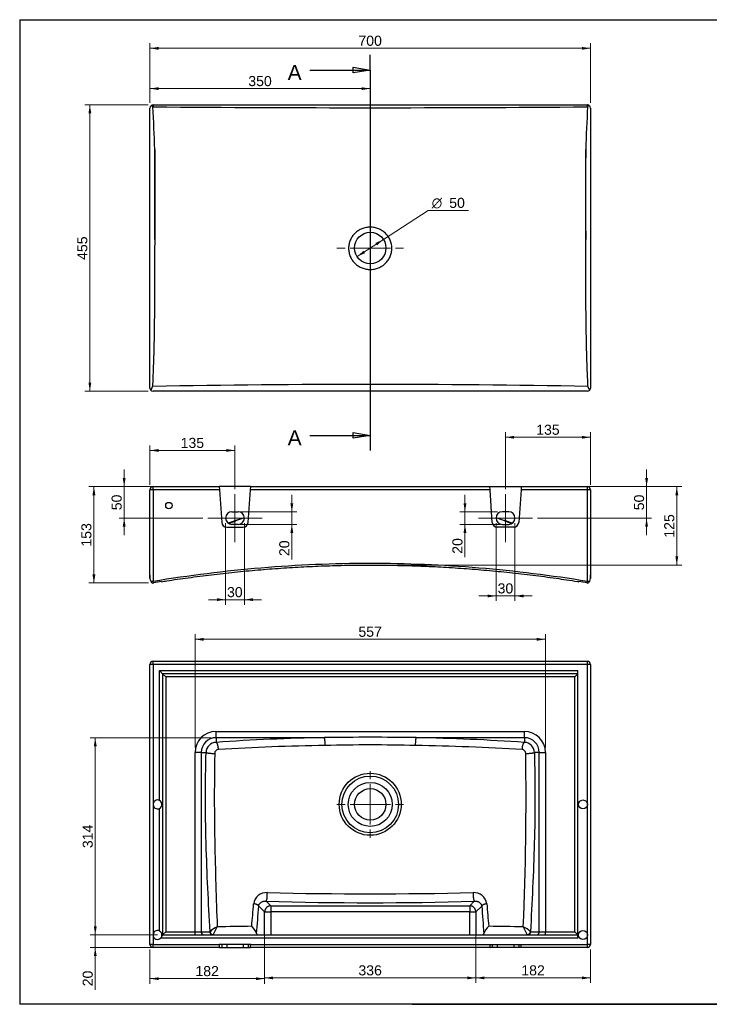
# Model space of a CAD drawing. Header units: millimetres. Extents: x 87 to 2279, y 58 to 1623.
# Tile 1 of 2: x 87 to 1183, y 58 to 1623. Entities that reach past the tile are written whole.
import ezdxf
from ezdxf.enums import TextEntityAlignment as Align
from ezdxf.lldxf.tags import DXFTag

# ---------------------------------------------------------------- set-up
doc = ezdxf.new("R2010")
doc.units = ezdxf.units.MM
for name, color, linetype in [('1', 7, 'Continuous'), ('Default', 7, 'Continuous'), ('Predefinito', 7, 'Continuous'), ('TSUNAMI_70', 7, 'Continuous')]:
    doc.layers.add(name, color=color, linetype=linetype)
doc.styles.add('SEACAD_arial_ttf', font='arial.ttf')
doc.styles.add('SEACAD_semeca1_ttf', font='semeca1.ttf')
tags = doc.linetypes.add('CENTER2', pattern=[28.575, 19.05, -3.175, 3.175, -3.175]).pattern_tags.tags
tags[10:11] = [DXFTag(74, 4), DXFTag(75, 0), DXFTag(340, '0'), DXFTag(46, 0.0), DXFTag(50, 0.0), DXFTag(44, 0.0), DXFTag(45, 0.0)]
tags[8:9] = [DXFTag(74, 4), DXFTag(75, 0), DXFTag(340, '0'), DXFTag(46, 0.0), DXFTag(50, 0.0), DXFTag(44, 0.0), DXFTag(45, 0.0)]
tags[6:7] = [DXFTag(74, 4), DXFTag(75, 0), DXFTag(340, '0'), DXFTag(46, 0.0), DXFTag(50, 0.0), DXFTag(44, 0.0), DXFTag(45, 0.0)]
tags[4:5] = [DXFTag(74, 4), DXFTag(75, 0), DXFTag(340, '0'), DXFTag(46, 0.0), DXFTag(50, 0.0), DXFTag(44, 0.0), DXFTag(45, 0.0)]

# ---------------------------------------------------------------- blocks, each defined once
blk = doc.blocks.new('SEANNOT_GROUP1')
at = {"layer": 'Default', "color": 136, "linetype": 'CENTER2', "lineweight": 9}
for p, q in [((643.9, 1299.9), (643.9, 1312.9)), ((643.9, 1291.9), (643.9, 1227.9)), ((603.9, 1259.9), (590.9, 1259.9)), ((675.9, 1259.9), (611.9, 1259.9)), ((683.9, 1259.9), (696.9, 1259.9)), ((643.9, 1219.9), (643.9, 1206.9))]:
    blk.add_line(p, q, dxfattribs=at)
blk = doc.blocks.new('SEANNOT_GROUP2')
at = {"layer": 'Default', "color": 136, "linetype": 'CENTER2', "lineweight": 9}
for p, q in [((643.9, 415.9), (643.9, 428.9)), ((643.9, 407.9), (643.9, 343.9)), ((603.9, 375.9), (590.9, 375.9)), ((675.9, 375.9), (611.9, 375.9)), ((683.9, 375.9), (696.9, 375.9)), ((643.9, 335.9), (643.9, 322.9))]:
    blk.add_line(p, q, dxfattribs=at)
blk = doc.blocks.new('SEANNOT_GROUP3')
at = {"layer": 'Default', "color": 136, "linetype": 'CENTER2', "lineweight": 9}
blk.add_line((385.9, 830.8), (471.9, 830.8), dxfattribs=at)
blk = doc.blocks.new('SEANNOT_GROUP4')
at = {"layer": 'Default', "color": 136, "linetype": 'CENTER2', "lineweight": 9}
blk.add_line((428.9, 868.8), (428.9, 792.8), dxfattribs=at)
blk = doc.blocks.new('SEANNOT_GROUP5')
at = {"layer": 'Default', "color": 136, "linetype": 'CENTER2', "lineweight": 9}
blk.add_line((901.9, 830.8), (815.9, 830.8), dxfattribs=at)
blk = doc.blocks.new('SEANNOT_GROUP6')
at = {"layer": 'Default', "color": 136, "linetype": 'CENTER2', "lineweight": 9}
blk.add_line((858.9, 868.8), (858.9, 792.8), dxfattribs=at)
blk = doc.blocks.new('SE1')
at = {"color": 7, "linetype": 'Continuous', "style": 'SEACAD_arial_ttf'}
blk.add_text('A', height=24, dxfattribs=at).set_placement((512.6, 1550.7), align=Align.TOP_LEFT)
blk = doc.blocks.new('SE2')
at = {"color": 7, "linetype": 'Continuous', "style": 'SEACAD_arial_ttf'}
blk.add_text('A', height=24, dxfattribs=at).set_placement((512.6, 970.3), align=Align.TOP_LEFT)
blk = doc.blocks.new('SE3')
at = {"color": 7, "linetype": 'Continuous'}
for points in [[(547.9, 1542.7), (643.9, 1542.7)], [(616.7, 1538.1), (616.7, 1547.2), (643.9, 1542.7), (616.7, 1538.1)]]:
    blk.add_lwpolyline(points, dxfattribs=at)
blk = doc.blocks.new('SE4')
at = {"color": 7, "linetype": 'Continuous'}
for points in [[(547.9, 962.3), (643.9, 962.3)], [(616.7, 957.8), (616.7, 966.8), (643.9, 962.3), (616.7, 957.8)]]:
    blk.add_lwpolyline(points, dxfattribs=at)
blk = doc.blocks.new('SE')
at = {"layer": 'Default', "color": 7, "linetype": 'CENTER2'}
for p, q in [((643.9, 1542.7), (643.9, 1566.7)), ((643.9, 962.3), (643.9, 938.3))]:
    blk.add_line(p, q, dxfattribs=at)
blk.add_lwpolyline([(643.9, 1542.7), (643.9, 962.3)], dxfattribs=at)
at = {"layer": 'Default'}
for name in ['SE1', 'SE3', 'SE2', 'SE4']:
    blk.add_blockref(name, (0, 0), dxfattribs=at)
blk = doc.blocks.new('GDimGGroup')
at = {"layer": 'Default', "linetype": 'Continuous', "lineweight": 9}
for points in [[(307.5, 1579.5), (293.9, 1577.3), (307.5, 1575)], [(980.3, 1579.5), (980.3, 1575), (993.9, 1577.3)]]:
    blk.add_hatch(color=136, dxfattribs=at).paths.add_polyline_path(points)
at = {"layer": 'Default', "color": 136, "linetype": 'Continuous', "lineweight": 9}
for p, q in [((293.9, 1490.4), (293.9, 1585.3)), ((993.9, 1490.4), (993.9, 1585.3)), ((293.9, 1577.3), (993.9, 1577.3))]:
    blk.add_line(p, q, dxfattribs=at)
at = {"layer": 'Default', "color": 136, "linetype": 'Continuous', "lineweight": 9, "style": 'SEACAD_arial_ttf'}
blk.add_text('700', height=16, dxfattribs=at).set_placement((625.1, 1597.3), align=Align.TOP_LEFT)
blk = doc.blocks.new('GDimGGroup1')
at = {"layer": 'Default', "linetype": 'Continuous', "lineweight": 9}
for points in [[(307.5, 1515.5), (293.9, 1513.2), (307.5, 1511)], [(630.3, 1515.5), (630.3, 1511), (643.9, 1513.2)]]:
    blk.add_hatch(color=136, dxfattribs=at).paths.add_polyline_path(points)
at = {"layer": 'Default', "color": 136, "linetype": 'Continuous', "lineweight": 9}
for p, q in [((293.9, 1490.4), (293.9, 1521.2)), ((643.9, 1267.9), (643.9, 1521.2)), ((293.9, 1513.2), (643.9, 1513.2))]:
    blk.add_line(p, q, dxfattribs=at)
at = {"layer": 'Default', "color": 136, "linetype": 'Continuous', "lineweight": 9, "style": 'SEACAD_arial_ttf'}
blk.add_text('350', height=16, dxfattribs=at).set_placement((450.1, 1533.2), align=Align.TOP_LEFT)
blk = doc.blocks.new('GDimGGroup2')
at = {"layer": 'Default', "linetype": 'Continuous', "lineweight": 9}
for points in [[(196.1, 1473.8), (200.6, 1473.8), (198.3, 1487.4)], [(196.1, 1046), (198.3, 1032.4), (200.6, 1046)]]:
    blk.add_hatch(color=136, dxfattribs=at).paths.add_polyline_path(points)
at = {"layer": 'Default', "color": 136, "linetype": 'Continuous', "lineweight": 9}
for p, q in [((290.9, 1487.4), (190.3, 1487.4)), ((198.3, 1487.4), (198.3, 1032.4)), ((290.9, 1032.4), (190.3, 1032.4))]:
    blk.add_line(p, q, dxfattribs=at)
at = {"layer": 'Default', "color": 136, "linetype": 'Continuous', "lineweight": 9, "style": 'SEACAD_arial_ttf'}
blk.add_text('455', height=16, rotation=90, dxfattribs=at).set_placement((178.3, 1241.1), align=Align.TOP_LEFT)
blk = doc.blocks.new('GDimGGroup3')
at = {"layer": 'Default', "linetype": 'Continuous', "lineweight": 9}
for points in [[(652.2, 1268), (654.7, 1264.2), (664.8, 1273.5)], [(633.1, 1255.6), (622.9, 1246.3), (635.5, 1251.8)]]:
    blk.add_hatch(color=136, dxfattribs=at).paths.add_polyline_path(points)
at = {"layer": 'Default', "color": 136, "linetype": 'Continuous', "lineweight": 9}
for p, q in [((664.8, 1273.5), (736, 1319.7)), ((736, 1319.7), (800.1, 1319.7)), ((622.9, 1246.3), (664.8, 1273.5))]:
    blk.add_line(p, q, dxfattribs=at)
for s, style, p in [('O', 'SEACAD_semeca1_ttf', (741.6, 1339.7)), ('50', 'SEACAD_arial_ttf', (769.4, 1339.7))]:
    blk.add_text(s, height=16, dxfattribs=dict(at, style=style)).set_placement(p, align=Align.TOP_LEFT)
blk = doc.blocks.new('GDimGGroup9')
at = {"layer": 'Default', "linetype": 'Continuous', "lineweight": 9}
for points in [[(202.5, 867.2), (207.1, 867.2), (204.8, 880.8)], [(202.5, 741.3), (204.8, 727.7), (207.1, 741.3)]]:
    blk.add_hatch(color=136, dxfattribs=at).paths.add_polyline_path(points)
at = {"layer": 'Default', "color": 136, "linetype": 'Continuous', "lineweight": 9}
for p, q in [((290.9, 880.8), (196.8, 880.8)), ((204.8, 880.8), (204.8, 727.7)), ((291.3, 727.7), (196.8, 727.7))]:
    blk.add_line(p, q, dxfattribs=at)
at = {"layer": 'Default', "color": 136, "linetype": 'Continuous', "lineweight": 9, "style": 'SEACAD_arial_ttf'}
blk.add_text('153', height=16, rotation=90, dxfattribs=at).set_placement((184.8, 785.5), align=Align.TOP_LEFT)
blk = doc.blocks.new('GDimGGroup10')
at = {"layer": 'Default', "linetype": 'Continuous', "lineweight": 9}
for points in [[(400.3, 699), (413.9, 701.2), (400.3, 703.5)], [(457.5, 699), (457.5, 703.5), (443.9, 701.2)]]:
    blk.add_hatch(color=136, dxfattribs=at).paths.add_polyline_path(points)
at = {"layer": 'Default', "color": 136, "linetype": 'Continuous', "lineweight": 9}
for p, q in [((413.9, 822.8), (413.9, 693.2)), ((443.9, 822.8), (443.9, 693.2)), ((386.7, 701.2), (471.1, 701.2))]:
    blk.add_line(p, q, dxfattribs=at)
at = {"layer": 'Default', "color": 136, "linetype": 'Continuous', "lineweight": 9, "style": 'SEACAD_arial_ttf'}
blk.add_text('30', height=16, dxfattribs=at).set_placement((416.3, 721.2), align=Align.TOP_LEFT)
blk = doc.blocks.new('GDimGGroup11')
at = {"layer": 'Default', "linetype": 'Continuous', "lineweight": 9}
for points in [[(521.6, 854.4), (517, 854.4), (519.3, 840.8)], [(521.6, 807.2), (519.3, 820.8), (517, 807.2)]]:
    blk.add_hatch(color=136, dxfattribs=at).paths.add_polyline_path(points)
at = {"layer": 'Default', "color": 136, "linetype": 'Continuous', "lineweight": 9}
for p, q in [((519.3, 868), (519.3, 764.9)), ((436.9, 840.8), (527.3, 840.8)), ((436.9, 820.8), (527.3, 820.8))]:
    blk.add_line(p, q, dxfattribs=at)
at = {"layer": 'Default', "color": 136, "linetype": 'Continuous', "lineweight": 9, "style": 'SEACAD_arial_ttf'}
blk.add_text('20', height=16, rotation=90, dxfattribs=at).set_placement((499.3, 770.5), align=Align.TOP_LEFT)
blk = doc.blocks.new('GDimGGroup12')
at = {"layer": 'Default', "linetype": 'Continuous', "lineweight": 9}
for points in [[(830.3, 704.8), (843.9, 707.1), (830.3, 709.4)], [(887.5, 704.8), (887.5, 709.4), (873.9, 707.1)]]:
    blk.add_hatch(color=136, dxfattribs=at).paths.add_polyline_path(points)
at = {"layer": 'Default', "color": 136, "linetype": 'Continuous', "lineweight": 9}
for p, q in [((843.9, 822.8), (843.9, 699.1)), ((873.9, 822.8), (873.9, 699.1)), ((816.7, 707.1), (901.1, 707.1))]:
    blk.add_line(p, q, dxfattribs=at)
at = {"layer": 'Default', "color": 136, "linetype": 'Continuous', "lineweight": 9, "style": 'SEACAD_arial_ttf'}
blk.add_text('30', height=16, dxfattribs=at).set_placement((846.3, 727.1), align=Align.TOP_LEFT)
blk = doc.blocks.new('GDimGGroup13')
at = {"layer": 'Default', "linetype": 'Continuous', "lineweight": 9}
for points in [[(792.1, 854.4), (794.4, 840.8), (796.7, 854.4)], [(792.1, 807.2), (796.7, 807.2), (794.4, 820.8)]]:
    blk.add_hatch(color=136, dxfattribs=at).paths.add_polyline_path(points)
at = {"layer": 'Default', "color": 136, "linetype": 'Continuous', "lineweight": 9}
for p, q in [((794.4, 868), (794.4, 768.5)), ((845.9, 840.8), (786.4, 840.8)), ((850.9, 820.8), (786.4, 820.8))]:
    blk.add_line(p, q, dxfattribs=at)
at = {"layer": 'Default', "color": 136, "linetype": 'Continuous', "lineweight": 9, "style": 'SEACAD_arial_ttf'}
blk.add_text('20', height=16, rotation=90, dxfattribs=at).set_placement((774.4, 774.1), align=Align.TOP_LEFT)
blk = doc.blocks.new('GDimGGroup14')
at = {"layer": 'Default', "linetype": 'Continuous', "lineweight": 9}
for points in [[(379.1, 640.4), (365.5, 638.2), (379.1, 635.9)], [(908.6, 640.4), (908.6, 635.9), (922.2, 638.2)]]:
    blk.add_hatch(color=136, dxfattribs=at).paths.add_polyline_path(points)
at = {"layer": 'Default', "color": 136, "linetype": 'Continuous', "lineweight": 9}
for p, q in [((365.5, 466.4), (365.5, 646.2)), ((922.2, 466.4), (922.2, 646.2)), ((365.5, 638.2), (922.2, 638.2))]:
    blk.add_line(p, q, dxfattribs=at)
at = {"layer": 'Default', "color": 136, "linetype": 'Continuous', "lineweight": 9, "style": 'SEACAD_arial_ttf'}
blk.add_text('557', height=16, dxfattribs=at).set_placement((625.1, 658.2), align=Align.TOP_LEFT)
blk = doc.blocks.new('GDimGGroup15')
at = {"layer": 'Default', "linetype": 'Continuous', "lineweight": 9}
for points in [[(489.6, 97.9), (489.6, 102.5), (476, 100.2)], [(798.1, 97.9), (811.7, 100.2), (798.1, 102.5)]]:
    blk.add_hatch(color=136, dxfattribs=at).paths.add_polyline_path(points)
at = {"layer": 'Default', "color": 136, "linetype": 'Continuous', "lineweight": 9}
for p, q in [((476, 160.4), (476, 92.2)), ((811.7, 160.4), (811.7, 92.2)), ((476, 100.2), (811.7, 100.2))]:
    blk.add_line(p, q, dxfattribs=at)
at = {"layer": 'Default', "color": 136, "linetype": 'Continuous', "lineweight": 9, "style": 'SEACAD_arial_ttf'}
blk.add_text('336', height=16, dxfattribs=at).set_placement((625.1, 120.2), align=Align.TOP_LEFT)
blk = doc.blocks.new('GDimGGroup16')
at = {"layer": 'Default', "linetype": 'Continuous', "lineweight": 9}
for points in [[(204.7, 468.3), (209.2, 468.3), (206.9, 481.9)], [(204.7, 182), (206.9, 168.4), (209.2, 182)]]:
    blk.add_hatch(color=136, dxfattribs=at).paths.add_polyline_path(points)
at = {"layer": 'Default', "color": 136, "linetype": 'Continuous', "lineweight": 9}
for p, q in [((390.9, 481.9), (198.9, 481.9)), ((206.9, 481.9), (206.9, 168.4)), ((305.9, 168.4), (198.9, 168.4))]:
    blk.add_line(p, q, dxfattribs=at)
at = {"layer": 'Default', "color": 136, "linetype": 'Continuous', "lineweight": 9, "style": 'SEACAD_arial_ttf'}
blk.add_text('314', height=16, rotation=90, dxfattribs=at).set_placement((186.9, 306.4), align=Align.TOP_LEFT)
blk = doc.blocks.new('GDimGGroup17')
at = {"layer": 'Default', "linetype": 'Continuous', "lineweight": 9}
for points in [[(204.7, 182), (206.9, 168.4), (209.2, 182)], [(204.7, 134.8), (209.2, 134.8), (206.9, 148.4)]]:
    blk.add_hatch(color=136, dxfattribs=at).paths.add_polyline_path(points)
at = {"layer": 'Default', "color": 136, "linetype": 'Continuous', "lineweight": 9}
for p, q in [((206.9, 195.6), (206.9, 81.3)), ((305.9, 168.4), (198.9, 168.4)), ((396.2, 148.4), (198.9, 148.4))]:
    blk.add_line(p, q, dxfattribs=at)
at = {"layer": 'Default', "color": 136, "linetype": 'Continuous', "lineweight": 9, "style": 'SEACAD_arial_ttf'}
blk.add_text('20', height=16, rotation=90, dxfattribs=at).set_placement((186.9, 86.9), align=Align.TOP_LEFT)
blk = doc.blocks.new('GDimGGroup18')
at = {"layer": 'Default', "linetype": 'Continuous', "lineweight": 9}
for points in [[(1133.3, 867.2), (1131, 880.8), (1128.8, 867.2)], [(1133.3, 769.8), (1128.8, 769.8), (1131, 756.2)]]:
    blk.add_hatch(color=136, dxfattribs=at).paths.add_polyline_path(points)
at = {"layer": 'Default', "color": 136, "linetype": 'Continuous', "lineweight": 9}
for p, q in [((461.9, 880.8), (1139, 880.8)), ((1131, 880.8), (1131, 756.2)), ((651.9, 756.2), (1139, 756.2))]:
    blk.add_line(p, q, dxfattribs=at)
at = {"layer": 'Default', "color": 136, "linetype": 'Continuous', "lineweight": 9, "style": 'SEACAD_arial_ttf'}
blk.add_text('125', height=16, rotation=90, dxfattribs=at).set_placement((1111, 799.7), align=Align.TOP_LEFT)
blk = doc.blocks.new('GDimGGroup19')
at = {"layer": 'Default', "linetype": 'Continuous', "lineweight": 9}
for points in [[(307.5, 96.7), (307.5, 101.2), (293.9, 99)], [(462.4, 96.7), (476, 99), (462.4, 101.2)]]:
    blk.add_hatch(color=136, dxfattribs=at).paths.add_polyline_path(points)
at = {"layer": 'Default', "color": 136, "linetype": 'Continuous', "lineweight": 9}
for p, q in [((476, 178.7), (476, 91)), ((293.9, 145.4), (293.9, 91)), ((293.9, 99), (476, 99))]:
    blk.add_line(p, q, dxfattribs=at)
at = {"layer": 'Default', "color": 136, "linetype": 'Continuous', "lineweight": 9, "style": 'SEACAD_arial_ttf'}
blk.add_text('182', height=16, dxfattribs=at).set_placement((366.1, 119), align=Align.TOP_LEFT)
blk = doc.blocks.new('GDimGGroup20')
at = {"layer": 'Default', "linetype": 'Continuous', "lineweight": 9}
for points in [[(825.3, 97.9), (825.3, 102.5), (811.7, 100.2)], [(980.3, 97.9), (993.9, 100.2), (980.3, 102.5)]]:
    blk.add_hatch(color=136, dxfattribs=at).paths.add_polyline_path(points)
at = {"layer": 'Default', "color": 136, "linetype": 'Continuous', "lineweight": 9}
for p, q in [((811.7, 178.7), (811.7, 92.2)), ((993.9, 145.4), (993.9, 92.2)), ((993.9, 100.2), (811.7, 100.2))]:
    blk.add_line(p, q, dxfattribs=at)
at = {"layer": 'Default', "color": 136, "linetype": 'Continuous', "lineweight": 9, "style": 'SEACAD_arial_ttf'}
blk.add_text('182', height=16, dxfattribs=at).set_placement((884, 120.2), align=Align.TOP_LEFT)
blk = doc.blocks.new('GDimGGroup22')
at = {"layer": 'Default', "linetype": 'Continuous', "lineweight": 9}
for points in [[(307.5, 940.6), (293.9, 938.3), (307.5, 936)], [(415.3, 940.6), (415.3, 936), (428.9, 938.3)]]:
    blk.add_hatch(color=136, dxfattribs=at).paths.add_polyline_path(points)
at = {"layer": 'Default', "color": 136, "linetype": 'Continuous', "lineweight": 9}
for p, q in [((293.9, 883.8), (293.9, 946.3)), ((428.9, 876.8), (428.9, 946.3)), ((293.9, 938.3), (428.9, 938.3))]:
    blk.add_line(p, q, dxfattribs=at)
at = {"layer": 'Default', "color": 136, "linetype": 'Continuous', "lineweight": 9, "style": 'SEACAD_arial_ttf'}
blk.add_text('135', height=16, dxfattribs=at).set_placement((342.6, 958.3), align=Align.TOP_LEFT)
blk = doc.blocks.new('GDimGGroup23')
at = {"layer": 'Default', "linetype": 'Continuous', "lineweight": 9}
for points in [[(250.6, 894.4), (252.9, 880.8), (255.1, 894.4)], [(250.6, 817.2), (255.1, 817.2), (252.9, 830.8)]]:
    blk.add_hatch(color=136, dxfattribs=at).paths.add_polyline_path(points)
at = {"layer": 'Default', "color": 136, "linetype": 'Continuous', "lineweight": 9}
for p, q in [((252.9, 908), (252.9, 803.6)), ((300.9, 880.8), (244.9, 880.8)), ((377.9, 830.8), (244.9, 830.8))]:
    blk.add_line(p, q, dxfattribs=at)
at = {"layer": 'Default', "color": 136, "linetype": 'Continuous', "lineweight": 9, "style": 'SEACAD_arial_ttf'}
blk.add_text('50', height=16, rotation=90, dxfattribs=at).set_placement((232.9, 843.3), align=Align.TOP_LEFT)
blk = doc.blocks.new('GDimGGroup24')
at = {"layer": 'Default', "linetype": 'Continuous', "lineweight": 9}
for points in [[(1085.3, 894.4), (1080.8, 894.4), (1083, 880.8)], [(1085.3, 817.2), (1083, 830.8), (1080.8, 817.2)]]:
    blk.add_hatch(color=136, dxfattribs=at).paths.add_polyline_path(points)
at = {"layer": 'Default', "color": 136, "linetype": 'Continuous', "lineweight": 9}
for p, q in [((1083, 908), (1083, 803.6)), ((461.9, 880.8), (1091, 880.8)), ((909.9, 830.8), (1091, 830.8))]:
    blk.add_line(p, q, dxfattribs=at)
at = {"layer": 'Default', "color": 136, "linetype": 'Continuous', "lineweight": 9, "style": 'SEACAD_arial_ttf'}
blk.add_text('50', height=16, rotation=90, dxfattribs=at).set_placement((1063, 843.3), align=Align.TOP_LEFT)
blk = doc.blocks.new('GDimGGroup25')
at = {"layer": 'Default', "linetype": 'Continuous', "lineweight": 9}
for points in [[(872.5, 961.5), (858.9, 959.2), (872.5, 957)], [(980.3, 961.5), (980.3, 957), (993.9, 959.2)]]:
    blk.add_hatch(color=136, dxfattribs=at).paths.add_polyline_path(points)
at = {"layer": 'Default', "color": 136, "linetype": 'Continuous', "lineweight": 9}
for p, q in [((858.9, 876.8), (858.9, 967.2)), ((858.9, 959.2), (993.9, 959.2)), ((993.9, 883.8), (993.9, 967.2))]:
    blk.add_line(p, q, dxfattribs=at)
at = {"layer": 'Default', "color": 136, "linetype": 'Continuous', "lineweight": 9, "style": 'SEACAD_arial_ttf'}
blk.add_text('135', height=16, dxfattribs=at).set_placement((907.6, 979.2), align=Align.TOP_LEFT)

msp = doc.modelspace()

# ---------------------------------------------------------------- linework, layer by layer
at = {"layer": '1', "color": 7, "linetype": 'Continuous'}
for p, q in [((86.9, 1622.8), (2274.9, 1622.8)), ((86.9, 1622.8), (86.9, 58.3)), ((2274.9, 58.3), (86.9, 58.3)), ((710.3, 58.5), (2274.9, 58.5))]:
    msp.add_line(p, q, dxfattribs=at)
at = {"layer": 'Predefinito', "color": 7, "linetype": 'Continuous'}
msp.add_line((710.3, 58.5), (710.3, 58.3), dxfattribs=at)
at = {"layer": 'TSUNAMI_70', "color": 7, "linetype": 'Continuous'}
for p, q in [((298.9, 1487.4), (988.9, 1487.4)), ((293.9, 1037.4), (293.9, 1482.4)), ((993.9, 1482.4), (993.9, 1037.4)), ((301.4, 1416.4), (301.4, 1273.5)), ((986.4, 1273.5), (986.4, 1416.4)), ((988.9, 1032.4), (298.9, 1032.4)), ((298.9, 880.8), (403.9, 880.8)), ((298.9, 875.8), (298.9, 880.8)), ((308.9, 880.8), (403.9, 880.8)), ((403.9, 880.8), (404.2, 875.8)), ((453.9, 880.8), (403.9, 880.8)), ((453.5, 875.8), (453.9, 880.8)), ((453.9, 880.8), (608.9, 880.8)), ((453.9, 880.8), (833.9, 880.8)), ((678.9, 880.8), (833.9, 880.8)), ((834.2, 875.8), (833.9, 880.8)), ((833.9, 880.8), (883.9, 880.8)), ((883.9, 880.8), (883.5, 875.8)), ((883.9, 880.8), (973.9, 880.8)), ((883.9, 880.8), (988.9, 880.8)), ((974.9, 880.8), (988.9, 880.8)), ((988.9, 875.8), (988.9, 880.8)), ((293.9, 734.6), (293.9, 875.8)), ((298.9, 875.8), (293.9, 875.8)), ((298.9, 875.8), (298.9, 730.7)), ((404.2, 875.8), (298.9, 875.8)), ((404.2, 875.8), (407.8, 824)), ((449.9, 824), (453.5, 875.8)), ((834.2, 875.8), (453.5, 875.8)), ((837.8, 824), (834.2, 875.8)), ((883.5, 875.8), (879.9, 824)), ((988.9, 875.8), (883.5, 875.8)), ((988.9, 730.7), (988.9, 875.8)), ((993.9, 875.8), (988.9, 875.8)), ((993.9, 875.8), (993.9, 734.6)), ((423.9, 840.8), (433.9, 840.8)), ((863.9, 840.8), (853.9, 840.8)), ((415.8, 816.6), (441.9, 816.6)), ((433.9, 820.8), (423.9, 820.8)), ((871.9, 816.6), (845.8, 816.6)), ((853.9, 820.8), (863.9, 820.8)), ((293.9, 740), (293.9, 734.6)), ((993.9, 734.6), (993.9, 740)), ((299.3, 727.7), (298.9, 730.7)), ((988.4, 727.7), (988.9, 730.7)), ((293.9, 153.4), (293.9, 598.4)), ((298.9, 598.4), (293.9, 598.4)), ((298.9, 603.4), (988.9, 603.4)), ((298.9, 598.4), (298.9, 603.4)), ((988.9, 598.4), (298.9, 598.4)), ((298.9, 598.4), (298.9, 375.9)), ((988.9, 598.4), (988.9, 603.4)), ((993.9, 598.4), (988.9, 598.4)), ((988.9, 375.9), (988.9, 598.4)), ((993.9, 598.4), (993.9, 153.4)), ((308.9, 588.4), (973.9, 588.4)), ((313.9, 583.4), (308.9, 588.4)), ((308.9, 382.2), (308.9, 588.4)), ((313.9, 583.4), (313.9, 168.4)), ((973.9, 583.4), (313.9, 583.4)), ((313.9, 583.4), (318.9, 578.4)), ((973.9, 583.4), (968.9, 578.4)), ((973.9, 163.4), (973.9, 588.4)), ((318.9, 578.4), (318.9, 173.4)), ((968.9, 578.4), (318.9, 578.4)), ((968.9, 173.4), (968.9, 578.4)), ((398.9, 491.8), (888.9, 491.8)), ((398.9, 481.9), (398.9, 491.8)), ((888.9, 481.9), (888.9, 491.8)), ((398.9, 481.9), (398.9, 474.5)), ((571.1, 481.9), (398.9, 481.9)), ((888.9, 481.9), (716.6, 481.9)), ((888.9, 481.9), (888.9, 474.5)), ((375.3, 458.4), (365.5, 458.4)), ((365.5, 173.4), (365.5, 458.4)), ((375.3, 458.4), (383, 458.4)), ((375.3, 458.4), (375.3, 173.4)), ((912.4, 458.4), (904.7, 458.4)), ((912.4, 458.4), (922.2, 458.4)), ((912.4, 173.4), (912.4, 458.4)), ((922.2, 458.4), (922.2, 173.4)), ((298.9, 375.9), (298.9, 168.4)), ((988.9, 168.4), (988.9, 375.9)), ((308.9, 174.7), (308.9, 369.6)), ((478.5, 222.2), (485.9, 214.9)), ((801.9, 214.9), (809.2, 222.2)), ((476, 205), (466.6, 214.4)), ((476, 168.4), (476, 205)), ((476, 205), (485.9, 205)), ((485.9, 214.9), (801.9, 214.9)), ((485.9, 214.9), (485.9, 205)), ((485.9, 205), (485.9, 168.4)), ((801.9, 205), (485.9, 205)), ((801.9, 214.9), (801.9, 205)), ((801.9, 168.4), (801.9, 205)), ((801.9, 205), (811.7, 205)), ((821.1, 214.4), (811.7, 205)), ((811.7, 205), (811.7, 168.4)), ((313.9, 168.4), (318.9, 173.4)), ((318.9, 173.4), (365.5, 173.4)), ((365.5, 173.4), (375.3, 173.4)), ((365.5, 168.4), (365.5, 173.4)), ((375.3, 173.4), (389, 173.4)), ((389, 173.4), (389.3, 173.6)), ((898.4, 173.6), (898.7, 173.4)), ((898.7, 173.4), (912.4, 173.4)), ((912.4, 173.4), (922.2, 173.4)), ((922.2, 173.4), (968.9, 173.4)), ((922.2, 168.4), (922.2, 173.4)), ((973.9, 168.4), (968.9, 173.4)), ((298.9, 168.4), (298.9, 153.4)), ((973.9, 163.4), (310.8, 163.4)), ((313.9, 168.4), (312.8, 167.3)), ((313.9, 168.4), (973.9, 168.4)), ((394.5, 168.8), (394, 168.4)), ((893.7, 168.4), (893.2, 168.8)), ((988.9, 153.4), (988.9, 168.4)), ((298.9, 153.4), (293.9, 153.4)), ((298.9, 153.4), (403.9, 153.4)), ((298.9, 148.4), (298.9, 153.4)), ((404.2, 148.4), (298.9, 148.4)), ((453.9, 153.4), (403.9, 153.4)), ((404.2, 148.4), (407.8, 148.4)), ((407.8, 153.4), (407.8, 148.4)), ((407.8, 148.4), (415.8, 148.4)), ((415.8, 153.4), (415.8, 148.4)), ((415.8, 148.4), (441.9, 148.4)), ((441.9, 153.4), (441.9, 148.4)), ((441.9, 148.4), (449.9, 148.4)), ((449.9, 153.4), (449.9, 148.4)), ((449.9, 148.4), (453.5, 148.4)), ((834.2, 148.4), (453.5, 148.4)), ((453.9, 153.4), (833.9, 153.4)), ((833.9, 153.4), (883.9, 153.4)), ((837.8, 148.4), (834.2, 148.4)), ((837.8, 153.4), (837.8, 148.4)), ((845.8, 148.4), (837.8, 148.4)), ((845.8, 153.4), (845.8, 148.4)), ((871.9, 148.4), (845.8, 148.4)), ((871.9, 153.4), (871.9, 148.4)), ((879.9, 148.4), (871.9, 148.4)), ((879.9, 153.4), (879.9, 148.4)), ((883.5, 148.4), (879.9, 148.4)), ((988.9, 148.4), (883.5, 148.4)), ((883.9, 153.4), (988.9, 153.4)), ((993.9, 153.4), (988.9, 153.4)), ((988.9, 148.4), (988.9, 153.4))]:
    msp.add_line(p, q, dxfattribs=at)
for centre, radius in [((643.9, 1259.9), 25), ((323.9, 850.8), 5), ((643.9, 376.1), 49.3), ((643.9, 375.9), 45), ((643.9, 375.9), 35), ((643.9, 375.9), 25), ((981.9, 375.9), 7), ((981.9, 168.4), 7)]:
    msp.add_circle(centre, radius, dxfattribs=at)
for centre, radius, start, end in [((298.9, 1482.4), 5, 90, 140.5561), ((988.9, 1482.4), 5, 39.4439, 90), ((298.9, 1482.4), 5, 140.5561, 180), ((299.3, 1482.4), 1.97, 89.3847, 117.0105), ((-1482.4, 1373.2), 1784.3, 1.3877, 3.5659), ((643.9, 41753.1), 40270.2, 269.50982, 270.49018), ((2770.2, 1373.2), 1784.3, 176.4341, 178.6123), ((988.4, 1482.4), 1.97, 62.9891, 90.6157), ((988.9, 1482.4), 5, 0, 39.4439), ((-5207.9, 1344.9), 5509.7, 359.2568, 0.7432), ((6495.6, 1344.9), 5509.7, 179.2568, 180.7432), ((298.9, 1037.4), 5, 180, 222.271), ((286.7, 1041.5), 11.2, 318.8187, 352.5441), ((298.9, 1037.4), 5, 222.271, 270), ((643.9, -17850), 18893.2, 88.95062, 91.04938), ((988.9, 1037.4), 5, 270, 317.729), ((1001, 1041.5), 11.2, 187.4559, 221.1813), ((988.9, 1037.4), 5, 317.729, 360), ((298.9, 875.8), 5, 90, 180), ((988.9, 875.8), 5, 0, 90), ((423.9, 830.8), 10, 90, 270), ((639.8, 204.6), 656.6, 107.4686, 109.7251), ((643.1, 276.1), 589.9, 109.7445, 112.2803), ((433.9, 830.8), 10, 270, 90), ((853.9, 830.8), 10, 90, 270), ((644.6, 276.1), 589.9, 67.7196, 70.2555), ((648.2, 206), 655.1, 70.2612, 72.4655), ((863.9, 830.8), 10, 270, 90), ((415.8, 824.6), 8, 184, 270), ((441.9, 824.6), 8, 270, 356), ((845.8, 824.6), 8, 184, 270), ((871.9, 824.6), 8, 270, 356), ((301.9, 734.6), 8.03, 179.9352, 210.8776), ((244.5, 1561.7), 832.8, 273.4782, 273.7444), ((300.7, 733.8), 6.62, 210.4337, 249.8579), ((299.9, 733.4), 5.69, 214.2209, 215.4806), ((276.3, 868.7), 142.9, 278.9206, 279.2926), ((643.9, -1315.7), 2072.3, 99.2058, 99.5699), ((643.9, -1315.7), 2072.3, 80.4301, 80.7943), ((1011.4, 868.8), 142.9, 260.7075, 261.0793), ((1043.2, 1561.6), 832.7, 266.2556, 266.5218), ((987, 733.8), 6.59, 290.0537, 329.6548), ((987.8, 733.4), 5.69, 323.1125, 325.7791), ((985.8, 734.6), 8.03, 329.1224, 0.0648), ((298.9, 598.4), 5, 90, 180), ((988.9, 598.4), 5, 0, 90), ((398.9, 458.4), 33.4, 90, 180), ((888.9, 458.4), 33.4, 0, 90), ((398.9, 458.4), 23.5, 90, 180), ((399.3, 458.2), 16.3, 91.5058, 179.4449), ((631.8, -2919.7), 3402.2, 91.0226, 93.9264), ((632, -3394.9), 3864.9, 90.8876, 93.4036), ((643.9, -4668.7), 5151.2, 89.1907, 90.8093), ((643.9, -2251), 2721.4, 88.4907, 91.5093), ((656.2, -3380.8), 3850.7, 86.5918, 89.117), ((656.4, -2907.2), 3389.6, 86.0682, 88.9827), ((888.9, 458.4), 23.5, 0, 90), ((888.4, 458.2), 16.3, 0.5571, 88.4922), ((402.9, 456.9), 6.2, 93.2762, 179.2045), ((884.8, 456.9), 6.2, 0.794, 86.7253), ((-3759.1, 385.5), 4650.6, 357.4838, 0.8813), ((305.9, 375.9), 7, 64.6231, 180), ((305.9, 375.9), 7, 180, 295.3769), ((305.9, 375.9), 7, 295.3769, 64.6231), ((479.1, 215.1), 20.6, 86.5147, 172.0431), ((643.9, 7195.5), 6961.7, 268.65406, 271.34594), ((808.8, 215.3), 20.4, 7.4165, 94.0257), ((643.9, 5333.1), 5113.5, 268.147, 271.853), ((-7431.6, 887.8), 7918.6, 354.88799, 355.14794), ((-13838.9, 1252.1), 14343.1, 355.67592, 355.85098), ((15126.6, 1252.1), 14343.1, 184.14902, 184.32408), ((8719.3, 887.8), 7918.6, 184.85206, 185.11201), ((305.9, 168.4), 7, 64.6231, 180), ((305.9, 168.4), 7, 351.0871, 64.6231), ((415.7, 146.9), 37.6, 113.5405, 134.6714), ((258.3, 244.2), 155.6, 331.0375, 336.1893), ((574.7, -9102.4), 9285.4, 90.73531, 91.07382), ((436.8, 161), 28.3, 20.0822, 48.6127), ((850.9, 161), 28.3, 131.3873, 159.9178), ((713, -9102.4), 9285.4, 88.92618, 89.26469), ((872, 146.9), 37.6, 45.3286, 66.4595), ((1029.4, 244.2), 155.6, 203.8107, 208.9625), ((305.9, 168.4), 7, 180, 314.4153), ((305.9, 168.4), 7, 314.4153, 351.0871), ((298.9, 153.4), 5, 180, 270), ((988.9, 153.4), 5, 270, 360)]:
    msp.add_arc(centre, radius, start, end, dxfattribs=at)
for points, weights in [([(299.3, 1484.4), (299.3, 1487.4), (298.9, 1487.4)], [1, 0.700729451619, 1]), ([(988.9, 1487.4), (988.4, 1487.4), (988.4, 1484.4)], [1, 0.700729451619, 1]), ([(402.6, 463.1), (402.6, 472.9), (398.9, 474.5)], [1, 0.710030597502, 1]), ([(572.2, 469.5), (572.3, 480.1), (571.1, 481.9)], [1, 0.67402235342, 1]), ([(716.6, 481.9), (715.4, 480.1), (715.5, 469.5)], [1, 0.67402235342, 1]), ([(888.9, 474.5), (885.1, 472.9), (885.1, 463.1)], [1, 0.710030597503, 1]), ([(383, 458.4), (385.2, 456.6), (396.8, 457)], [1, 0.622894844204, 1]), ([(891, 457), (902.5, 456.6), (904.7, 458.4)], [1, 0.622894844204, 1]), ([(478.5, 222.2), (480.8, 224.3), (480.3, 235.7)], [1, 0.632118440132, 1]), ([(807.4, 235.7), (806.9, 224.3), (809.2, 222.2)], [1, 0.632118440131, 1]), ([(466.6, 214.4), (465.5, 217.1), (458.7, 218)], [1, 0.819120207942, 1]), ([(485.9, 214.9), (476.3, 214.6), (476, 205)], [1, 0.717688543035, 1]), ([(811.7, 205), (811.4, 214.6), (801.9, 214.9)], [1, 0.717688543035, 1]), ([(829.1, 218), (822.2, 217.1), (821.1, 214.4)], [1, 0.819120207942, 1]), ([(375.3, 173.4), (375.3, 168.4), (380.2, 168.4)], [1, 0.707106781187, 1]), ([(389, 173.4), (389, 168.4), (394, 168.4)], [1, 0.707106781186, 1]), ([(389.3, 173.6), (389.5, 168.8), (394.5, 168.8)], [1, 0.705196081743, 1]), ([(893.2, 168.8), (898.2, 168.8), (898.4, 173.6)], [1, 0.705196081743, 1]), ([(893.7, 168.4), (898.7, 168.4), (898.7, 173.4)], [1, 0.707106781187, 1]), ([(907.5, 168.4), (912.4, 168.4), (912.4, 173.4)], [1, 0.707106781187, 1]), ([(403.9, 153.4), (403.9, 148.4), (404.2, 148.4)], [1, 0.707106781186, 1]), ([(453.5, 148.4), (453.9, 148.4), (453.9, 153.4)], [1, 0.707106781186, 1]), ([(833.9, 153.4), (833.9, 148.4), (834.2, 148.4)], [1, 0.707106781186, 1]), ([(883.5, 148.4), (883.9, 148.4), (883.9, 153.4)], [1, 0.707106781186, 1])]:
    msp.add_rational_spline(points, weights, degree=2, dxfattribs=at)
for points, knots in [([(298.4, 1484.2), (298.4, 1484.3), (298.4, 1484.4), (298.3, 1484.6), (298.3, 1484.7), (298.2, 1484.9), (298.1, 1485), (298, 1485.2), (297.9, 1485.3), (297.7, 1485.6), (297.5, 1485.7), (297.2, 1485.9), (297, 1486), (296.6, 1486.1), (296.4, 1486.1), (296.1, 1486.1), (295.9, 1486.1), (295.6, 1486.1), (295.5, 1486), (295.2, 1485.8), (295.1, 1485.7), (295, 1485.6)], [0, 0, 0, 0, 0.0625, 0.0625, 0.125, 0.125, 0.1875, 0.1875, 0.25, 0.25, 0.375, 0.375, 0.5, 0.5, 0.625, 0.625, 0.75, 0.75, 0.875, 0.875, 1, 1, 1, 1]), ([(992.7, 1485.6), (992.6, 1485.7), (992.5, 1485.8), (992.2, 1486), (992.1, 1486.1), (991.8, 1486.1), (991.6, 1486.1), (991.3, 1486.1), (991.1, 1486.1), (990.7, 1486), (990.5, 1485.9), (990.3, 1485.7), (990.2, 1485.7), (990, 1485.6), (989.9, 1485.5), (989.8, 1485.3), (989.7, 1485.2), (989.6, 1485), (989.5, 1484.9), (989.4, 1484.7), (989.4, 1484.6), (989.3, 1484.4), (989.3, 1484.3), (989.3, 1484.2)], [0, 0, 0, 0, 0.125, 0.125, 0.25, 0.25, 0.375, 0.375, 0.5, 0.5, 0.625, 0.625, 0.6875, 0.6875, 0.75, 0.75, 0.8125, 0.8125, 0.875, 0.875, 0.9375, 0.9375, 1, 1, 1, 1]), ([(643.9, 1293), (646.1, 1293), (648.3, 1292.8), (652.7, 1292), (654.8, 1291.3), (659, 1289.7), (660.9, 1288.7), (664.6, 1286.3), (666.4, 1284.9), (669.6, 1281.8), (671, 1280.1), (673.6, 1276.5), (674.7, 1274.5), (677.3, 1268.4), (678.2, 1264), (678.3, 1257.3), (678, 1255.1), (677.1, 1250.7), (676.5, 1248.6), (674.7, 1244.5), (673.6, 1242.5), (671.1, 1238.9), (669.7, 1237.2), (666.4, 1234.1), (664.7, 1232.7), (661, 1230.3), (659, 1229.2), (654.8, 1227.6), (652.7, 1226.9), (648.3, 1226.1), (646.1, 1225.9), (641.7, 1225.9), (639.4, 1226.1), (635.1, 1226.9), (632.9, 1227.6), (628.8, 1229.2), (626.8, 1230.2), (623, 1232.7), (621.3, 1234), (618.1, 1237.1), (616.6, 1238.8), (614.1, 1242.5), (613, 1244.4), (611.3, 1248.5), (610.6, 1250.7), (609.7, 1255), (609.5, 1257.2), (609.5, 1261.7), (609.7, 1263.9), (610.6, 1268.2), (611.3, 1270.4), (613, 1274.5), (614.1, 1276.4), (616.6, 1280.1), (618.1, 1281.8), (621.3, 1284.9), (623, 1286.2), (626.7, 1288.7), (628.7, 1289.7), (632.8, 1291.3), (635, 1292), (639.4, 1292.8), (641.6, 1293), (643.9, 1293)], [0, 0, 0, 0, 0.03125, 0.03125, 0.0625, 0.0625, 0.09375, 0.09375, 0.125, 0.125, 0.15625, 0.15625, 0.1875, 0.1875, 0.25, 0.25, 0.28125, 0.28125, 0.3125, 0.3125, 0.34375, 0.34375, 0.375, 0.375, 0.40625, 0.40625, 0.4375, 0.4375, 0.46875, 0.46875, 0.5, 0.5, 0.53125, 0.53125, 0.5625, 0.5625, 0.59375, 0.59375, 0.625, 0.625, 0.65625, 0.65625, 0.6875, 0.6875, 0.71875, 0.71875, 0.75, 0.75, 0.78125, 0.78125, 0.8125, 0.8125, 0.84375, 0.84375, 0.875, 0.875, 0.90625, 0.90625, 0.9375, 0.9375, 0.96875, 0.96875, 1, 1, 1, 1]), ([(301.4, 1273.5), (301.3, 1263.7), (301.3, 1254), (301.2, 1234.5), (301.2, 1224.8), (301.1, 1195.6), (301.1, 1176.2), (300.8, 1147), (300.7, 1137.2), (300.4, 1117.8), (300.2, 1108.1), (299.7, 1088.6), (299.4, 1078.9), (298.7, 1059.4), (298.3, 1049.7), (297.8, 1040)], [0, 0, 0, 0, 0.125, 0.125, 0.25, 0.25, 0.5, 0.5, 0.625, 0.625, 0.75, 0.75, 0.875, 0.875, 1, 1, 1, 1]), ([(989.9, 1040), (989.4, 1049.7), (989.1, 1059.4), (988.3, 1078.9), (988, 1088.6), (987.5, 1108.1), (987.3, 1117.8), (987, 1137.2), (986.9, 1147), (986.6, 1176.2), (986.6, 1195.6), (986.5, 1224.8), (986.5, 1234.5), (986.4, 1254), (986.4, 1263.7), (986.4, 1273.5)], [0, 0, 0, 0, 0.125, 0.125, 0.25, 0.25, 0.375, 0.375, 0.5, 0.5, 0.75, 0.75, 0.875, 0.875, 1, 1, 1, 1]), ([(298.9, 730.7), (356, 740), (413.3, 747.2), (528.1, 756.8), (585.7, 759.2), (672.3, 759.2), (701.2, 758.6), (759.1, 756.2), (787.9, 754.4), (874.3, 747.2), (931.7, 740), (988.9, 730.7)], [0, 0, 0, 0, 0.25, 0.25, 0.5, 0.5, 0.625, 0.625, 0.75, 0.75, 1, 1, 1, 1]), ([(312.3, 729.8), (315.4, 730.3), (323.1, 731.5), (337.6, 733.7), (354.9, 736.1), (373, 738.6), (391.5, 740.9), (410, 743), (428.4, 745), (446.8, 746.8), (465.2, 748.5), (483.6, 750), (501.9, 751.3), (520.2, 752.5), (538.5, 753.5), (556.8, 754.4), (575, 755.1), (593.1, 755.6), (611.3, 756), (629.4, 756.2), (647.4, 756.2), (665.4, 756.1), (683.5, 755.8), (701.5, 755.4), (719.6, 754.8), (737.8, 754.1), (755.9, 753.2), (774.1, 752.1), (792.4, 750.9), (810.6, 749.5), (828.9, 747.9), (847.3, 746.2), (865.6, 744.4), (884, 742.3), (902.4, 740.1), (920.8, 737.8), (938.6, 735.3), (956, 732.8), (968.5, 730.9), (974.6, 729.9), (975.4, 729.8)], [0, 0, 0, 0, 0.01259, 0.037903, 0.064075, 0.092106, 0.120082, 0.148, 0.175859, 0.203659, 0.231399, 0.259078, 0.286695, 0.31425, 0.341742, 0.369171, 0.396536, 0.423837, 0.451075, 0.478247, 0.505355, 0.532407, 0.559484, 0.586623, 0.613823, 0.641086, 0.66841, 0.695797, 0.723246, 0.750757, 0.778331, 0.805967, 0.833664, 0.861424, 0.889245, 0.917127, 0.945071, 0.970232, 0.996969, 1, 1, 1, 1]), ([(389.3, 173.6), (388.1, 196.7), (386.9, 219.7), (384.7, 266.3), (383.8, 289.7), (382.8, 325.2), (382.5, 337.2), (382.3, 355.2), (382.2, 361.3), (382.1, 373.4), (382.1, 379.5), (382.1, 410), (382.4, 434.2), (383, 458.4)], [0, 0, 0, 0, 0.25, 0.25, 0.5, 0.5, 0.625, 0.625, 0.6875, 0.6875, 0.75, 0.75, 1, 1, 1, 1]), ([(396.8, 457), (396.5, 445.4), (396.4, 433.7), (396.2, 410.3), (396.1, 398.6), (396.1, 381), (396.1, 375.2), (396.2, 363.4), (396.2, 357.6), (396.4, 340), (396.6, 328.4), (397.2, 293.8), (397.8, 271.1), (399.2, 226), (399.9, 203.7), (400.7, 181.3)], [0, 0, 0, 0, 0.125, 0.125, 0.25, 0.25, 0.3125, 0.3125, 0.375, 0.375, 0.5, 0.5, 0.75, 0.75, 1, 1, 1, 1]), ([(904.7, 458.4), (905.3, 434.3), (905.6, 410.2), (905.6, 362.3), (905.3, 338.4), (903.9, 290.9), (903, 267.1), (900.9, 220.1), (899.7, 196.8), (898.4, 173.6)], [0, 0, 0, 0, 0.25, 0.25, 0.5, 0.5, 0.75, 0.75, 1, 1, 1, 1]), ([(466.6, 214.4), (466.7, 215.1), (466.9, 215.7), (467.2, 216.6), (467.4, 216.9), (467.7, 217.4), (467.9, 217.7), (468.4, 218.5), (468.8, 218.9), (469.5, 219.6), (469.7, 219.8), (470.2, 220.2), (470.5, 220.3), (471.3, 220.8), (471.9, 221.1), (472.8, 221.5), (473.1, 221.6), (473.7, 221.8), (474, 221.9), (475, 222.1), (475.7, 222.2), (477.1, 222.3), (477.8, 222.3), (478.5, 222.2)], [0, 0, 0, 0, 0.125, 0.125, 0.1875, 0.1875, 0.25, 0.25, 0.375, 0.375, 0.4375, 0.4375, 0.5, 0.5, 0.625, 0.625, 0.6875, 0.6875, 0.75, 0.75, 0.875, 0.875, 1, 1, 1, 1]), ([(809.2, 222.2), (809.9, 222.3), (810.6, 222.3), (812, 222.2), (812.7, 222.1), (813.7, 221.9), (814, 221.8), (814.6, 221.6), (814.9, 221.5), (815.8, 221.1), (816.4, 220.8), (817.2, 220.3), (817.5, 220.2), (818, 219.8), (818.2, 219.6), (818.9, 218.9), (819.3, 218.5), (819.9, 217.7), (820, 217.4), (820.3, 216.9), (820.5, 216.6), (820.8, 215.7), (821, 215.1), (821.1, 214.4)], [0, 0, 0, 0, 0.125, 0.125, 0.25, 0.25, 0.3125, 0.3125, 0.375, 0.375, 0.5, 0.5, 0.5625, 0.5625, 0.625, 0.625, 0.75, 0.75, 0.8125, 0.8125, 0.875, 0.875, 1, 1, 1, 1]), ([(463.4, 170.7), (463.5, 170.3), (463.6, 170), (463.8, 169.4), (463.9, 169.2), (464.1, 168.8), (464.2, 168.6), (464.4, 168.5), (464.5, 168.4), (464.6, 168.4)], [0, 0, 0, 0, 0.25, 0.25, 0.5, 0.5, 0.75, 0.75, 1, 1, 1, 1]), ([(823.1, 168.4), (823.2, 168.4), (823.4, 168.5), (823.6, 168.6), (823.7, 168.8), (823.9, 169.2), (823.9, 169.4), (824.1, 170), (824.2, 170.3), (824.3, 170.7)], [0, 0, 0, 0, 0.25, 0.25, 0.5, 0.5, 0.75, 0.75, 1, 1, 1, 1])]:
    msp.add_open_spline(points, degree=3, knots=knots, dxfattribs=at)

# ---------------------------------------------------------------- block references
at = {"layer": 'Default'}
for name in ['GDimGGroup', 'SE', 'GDimGGroup1', 'GDimGGroup2', 'GDimGGroup3', 'SEANNOT_GROUP1', 'GDimGGroup25', 'GDimGGroup22', 'GDimGGroup23', 'GDimGGroup24', 'GDimGGroup9', 'GDimGGroup18', 'SEANNOT_GROUP4', 'GDimGGroup11', 'GDimGGroup13', 'SEANNOT_GROUP6', 'SEANNOT_GROUP3', 'SEANNOT_GROUP5', 'GDimGGroup10', 'GDimGGroup12', 'GDimGGroup14', 'GDimGGroup16', 'SEANNOT_GROUP2', 'GDimGGroup17', 'GDimGGroup19', 'GDimGGroup20', 'GDimGGroup15']:
    msp.add_blockref(name, (0, 0), dxfattribs=at)

doc.saveas('drawing.dxf')
